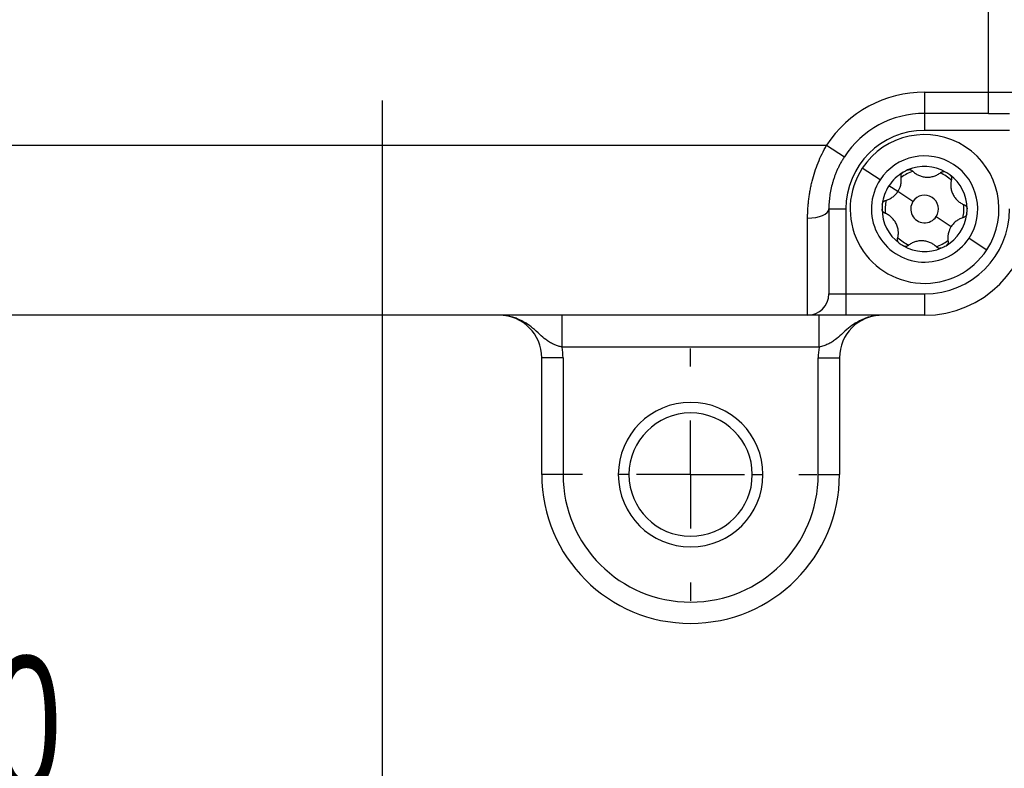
# Model space of a CAD drawing. Header units: millimetres. Extents: x 0 to 838, y 0 to 648.
# Tile 18 of 59: x 379 to 425, y 87 to 122. Entities that reach past the tile are written whole.
import ezdxf

# ---------------------------------------------------------------- set-up
doc = ezdxf.new("R2010")
doc.units = ezdxf.units.MM
doc.header["$LTSCALE"] = 3
doc.linetypes.add('CENTERX2', pattern=[20.32, 12.7, -2.54, 2.54, -2.54])
doc.layers.add('CENTER', color=40, linetype='CENTERX2')
doc.layers.add('DIMENSIONS', color=140, linetype='Continuous', lineweight=25)
doc.styles.add('SLDTEXTSTYLE0', font='TXT', dxfattribs={"width": 0.7})
doc.dimstyles.new('SLDDIMSTYLE2', dxfattribs={"dimtxt": 6.474023, "dimasz": 9.906, "dimexe": 0, "dimexo": 0.0625, "dimgap": 1.618506, "dimtad": 0, "dimtih": 1, "dimtoh": 1, "dimdec": 1, "dimrnd": 1e-09, "dimzin": 12, "dimdsep": 46, "dimtxsty": 'SLDTEXTSTYLE0', "dimsah": 1, "dimcen": 0.09, "dimadec": 0, "dimazin": 3, "dimtfac": 1, "dimtdec": 1, "dimtofl": 0, "dimtmove": 0, "dimatfit": 3, "dimfxl": 0, "dimfrac": 2, "dimtolj": 1, "dimtzin": 12, "dimarcsym": 0})
doc.dimstyles.new('SLDDIMSTYLE3', dxfattribs={"dimtxt": 6.474023, "dimasz": 9.906, "dimexe": 0, "dimexo": 0.0625, "dimgap": 1.618506, "dimtad": 0, "dimtih": 1, "dimtoh": 1, "dimdec": 1, "dimrnd": 1e-09, "dimzin": 4, "dimdsep": 46, "dimtxsty": 'SLDTEXTSTYLE0', "dimsah": 1, "dimcen": 0.09, "dimadec": 0, "dimazin": 1, "dimtfac": 1, "dimtdec": 1, "dimtmove": 0, "dimatfit": 0, "dimfxl": 0, "dimfrac": 2, "dimtolj": 1, "dimtzin": 12, "dimarcsym": 0})

# ---------------------------------------------------------------- blocks, each defined once
blk = doc.blocks.new('_D_4')
at = {"layer": 'DIMENSIONS'}
for p, q in [((395.686, 118.483), (395.686, 73.182)), ((426.186, 115.074), (426.186, 73.182)), ((395.686, 82.707), (426.186, 82.707)), ((426.186, 82.707), (434.184, 82.707)), ((442.957, 82.707), (440.783, 82.707)), ((440.783, 82.707), (440.783, 72.417)), ((462.195, 82.707), (464.369, 82.707)), ((464.369, 82.707), (464.369, 72.417)), ((440.783, 72.417), (442.957, 72.417)), ((464.369, 72.417), (462.195, 72.417))]:
    blk.add_line(p, q, dxfattribs=at)
for points in [[(395.686, 82.707), (405.592, 81.183), (405.592, 84.231)], [(426.186, 82.707), (416.28, 84.231), (416.28, 81.183)]]:
    blk.add_solid(points, dxfattribs=at)
at = {"layer": 'DIMENSIONS', "char_height": 6.35, "attachment_point": 1, "style": 'SLDTEXTSTYLE0'}
for s, insert in [('30.5', (442.957, 92.341)), ('1.20', (442.957, 80.603))]:
    blk.add_mtext(s, dxfattribs=dict(at, insert=insert))
blk = doc.blocks.new('_D_5')
at = {"layer": 'DIMENSIONS'}
for p, q in [((361.686, 118.584), (361.686, 73.182)), ((395.686, 118.483), (395.686, 73.182)), ((361.686, 82.707), (342.636, 82.707)), ((369.024, 82.707), (366.85, 82.707)), ((366.85, 82.707), (366.85, 72.417)), ((388.262, 82.707), (390.436, 82.707)), ((390.436, 82.707), (390.436, 72.417)), ((395.686, 82.707), (414.736, 82.707)), ((366.85, 72.417), (369.024, 72.417)), ((390.436, 72.417), (388.262, 72.417))]:
    blk.add_line(p, q, dxfattribs=at)
for points in [[(361.686, 82.707), (351.78, 84.231), (351.78, 81.183)], [(395.686, 82.707), (405.592, 81.183), (405.592, 84.231)]]:
    blk.add_solid(points, dxfattribs=at)
at = {"layer": 'DIMENSIONS', "char_height": 6.35, "attachment_point": 1, "style": 'SLDTEXTSTYLE0'}
for s, insert in [('34.0', (369.024, 92.341)), ('1.34', (369.024, 80.603))]:
    blk.add_mtext(s, dxfattribs=dict(at, insert=insert))
blk = doc.blocks.new('SW_CENTERMARKSYMBOL_2')
at = {"layer": 'CENTER', "color": 0}
for p, q in [((0, 5.08), (0, 5.94)), ((0, 0), (0, 2.54)), ((-5.08, 0), (-5.94, 0)), ((0, 0), (-2.54, 0)), ((0, 0), (0, -2.54)), ((0, 0), (2.54, 0)), ((5.08, 0), (5.94, 0)), ((0, -5.08), (0, -5.94))]:
    blk.add_line(p, q, dxfattribs=at)

msp = doc.modelspace()

# ---------------------------------------------------------------- linework, layer by layer
for p, q in [((424.185865, 118.883516), (424.185865, 190.383516)), ((421.185865, 118.883516), (424.185865, 118.883516)), ((421.185865, 118.883516), (421.185865, 117.883516)), ((424.185865, 118.883516), (426.185865, 118.883516)), ((424.185865, 117.883516), (424.185865, 118.883516)), ((424.185865, 117.883516), (421.185865, 117.883516)), ((421.185865, 117.883516), (421.185865, 117.083516)), ((424.185865, 117.883516), (425.185865, 117.883516)), ((425.185865, 117.083516), (421.185865, 117.083516)), ((340.795638, 116.383516), (416.576093, 116.383516)), ((416.576093, 116.383516), (417.414234, 115.838062)), ((419.092943, 114.750877), (418.255774, 115.297821)), ((419.930112, 114.203932), (419.511527, 114.477404)), ((420.641706, 113.73903), (419.930112, 114.203932)), ((416.685865, 113.383516), (416.685865, 109.383516)), ((416.685865, 113.383516), (417.485865, 113.383516)), ((417.485865, 113.383516), (417.485865, 109.383516)), ((421.730025, 113.028003), (422.441619, 112.5631)), ((415.685865, 108.383516), (415.685865, 112.954945)), ((423.278788, 112.016156), (424.115957, 111.469212)), ((416.685865, 109.383516), (417.485865, 109.383516)), ((417.485865, 109.383516), (417.485865, 108.383516)), ((417.485865, 109.383516), (421.185865, 109.383516)), ((421.185865, 109.383516), (421.185865, 108.383516)), ((415.685865, 108.383516), (341.685865, 108.383516)), ((404.143905, 106.883516), (404.143905, 108.383516)), ((417.485865, 108.383516), (415.685865, 108.383516)), ((416.227826, 106.883516), (416.227826, 108.383516)), ((421.185865, 108.383516), (417.485865, 108.383516)), ((416.227826, 106.883516), (404.143905, 106.883516)), ((404.185865, 106.383516), (403.185865, 106.383516)), ((403.185865, 100.883516), (403.185865, 106.383516)), ((404.185865, 106.383516), (404.185865, 100.883516)), ((416.185865, 100.883516), (416.185865, 106.383516)), ((416.185865, 106.383516), (417.185865, 106.383516)), ((417.185865, 106.383516), (417.185865, 100.883516)), ((404.185865, 100.883516), (403.185865, 100.883516)), ((407.285865, 100.883516), (406.785865, 100.883516)), ((413.085865, 100.883516), (413.585865, 100.883516)), ((416.185865, 100.883516), (417.185865, 100.883516))]:
    msp.add_line(p, q)
at = {"flags": 128}
msp.add_lwpolyline([(415.685865, 112.954945), (415.880956, 112.96318), (416.068549, 112.987568), (416.241436, 113.027172), (416.392972, 113.08047), (416.517335, 113.145415), (416.609745, 113.219509), (416.666651, 113.299906), (416.685865, 113.383516)], dxfattribs=at)
for centre, radius, start, end in [((421.185865, 113.383516), 5.5, 90, 146.9442688), ((421.185865, 113.383516), 4.5, 90, 146.9442688), ((421.185865, 113.383516), 3.7, 90, 180), ((421.185865, 113.383516), 3.5, 326.8423804, 146.8423804), ((421.185865, 113.383516), 2.5, 326.8423804, 146.8423804), ((421.185865, 113.383516), 3.5, 146.8423804, 326.8423804), ((421.185865, 113.383516), 2, 60.2795397, 113.405221), ((421.185865, 113.383516), 2, 120.2795397, 146.8423804), ((421.185865, 113.383516), 1.85, 107.1953873, 126.4893735), ((421.185865, 113.383516), 2, 113.405221, 120.2795397), ((421.185865, 113.383516), 1.85, 47.1953873, 66.4893735), ((421.185865, 113.383516), 2, 53.405221, 60.2795397), ((421.185865, 113.383516), 2, 0.2795397, 53.405221), ((421.185865, 113.383516), 2.5, 146.8423804, 326.8423804), ((421.185865, 113.383516), 2, 146.8423804, 173.405221), ((421.185865, 113.383516), 0.65, 326.8423804, 146.8423804), ((421.185865, 113.383516), 2, 173.405221, 180.2795397), ((421.185865, 113.383516), 1.85, 167.1953873, 186.4893735), ((421.185865, 113.383516), 0.65, 146.8423804, 326.8423804), ((421.185865, 113.383516), 1.85, 347.1953873, 6.4893735), ((421.185865, 113.383516), 2, 180.2795397, 233.405221), ((421.185865, 113.383516), 4, 270, 0), ((421.185865, 113.383516), 5, 270, 0), ((421.185865, 113.383516), 2, 300.2795397, 353.405221), ((421.185865, 113.383516), 2, 353.405221, 0.2795397), ((421.185865, 113.383516), 1.85, 227.1953873, 246.4893735), ((421.185865, 113.383516), 2, 233.405221, 240.2795397), ((421.185865, 113.383516), 2, 240.2795397, 293.405221), ((421.185865, 113.383516), 1.85, 287.1953873, 306.4893735), ((421.185865, 113.383516), 2, 293.405221, 300.2795397), ((415.685865, 109.383516), 1, 270, 0), ((401.185865, 106.383516), 2, 360, 90), ((419.185865, 106.383516), 2, 90, 180), ((401.185865, 106.383516), 3, 0, 9.5940682), ((419.185865, 106.383516), 3, 170.4059318, 180), ((410.185865, 100.883516), 3.4, 0, 180), ((410.185865, 100.883516), 2.9, 0, 180), ((410.185865, 100.883516), 7, 180, 0), ((410.185865, 100.883516), 6, 180, 0), ((410.185865, 100.883516), 3.4, 180, 0), ((410.185865, 100.883516), 2.9, 180, 0)]:
    msp.add_arc(centre, radius, start, end)
for points, knots in [([(415.685865, 112.954945), (415.686497, 113.027449), (415.687753, 113.171604), (415.698063, 113.390094), (415.714567, 113.608168), (415.73785, 113.825819), (415.76776, 114.042706), (415.804338, 114.258591), (415.847567, 114.473237), (415.915554, 114.763578), (416.019322, 115.127695), (416.174964, 115.559764), (416.357467, 115.980796), (416.503257, 116.249348), (416.576093, 116.383516)], [0, 0, 0, 0, 0.064889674, 0.129015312, 0.192429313, 0.255185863, 0.317340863, 0.378951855, 0.440077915, 0.500779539, 0.627094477, 0.752002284, 0.876100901, 1, 1, 1, 1]), ([(417.414234, 115.838062), (417.382386, 115.78788), (417.319178, 115.688283), (417.232632, 115.535565), (417.152953, 115.38241), (417.080489, 115.228856), (417.014913, 115.075347), (416.95606, 114.922201), (416.903702, 114.76973), (416.84119, 114.564192), (416.77721, 114.304517), (416.72384, 113.992713), (416.691531, 113.683308), (416.687762, 113.48389), (416.685865, 113.383516)], [0, 0, 0, 0, 0.065667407, 0.130333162, 0.194052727, 0.25688407, 0.31888765, 0.38012638, 0.440665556, 0.500572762, 0.624090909, 0.74810443, 0.873212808, 1, 1, 1, 1]), ([(419.930112, 114.203932), (419.941303, 114.221758), (419.963705, 114.257443), (419.99293, 114.313822), (420.022899, 114.381149), (420.051326, 114.460345), (420.080904, 114.577978), (420.099626, 114.729514), (420.087183, 114.846156), (420.080716, 114.906773)], [0, 0, 0, 0, 0.0825271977, 0.1652064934, 0.2495113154, 0.3738956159, 0.5002634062, 0.7402948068, 1, 1, 1, 1]), ([(420.080716, 114.906773), (420.079447, 114.91866), (420.076913, 114.942392), (420.081571, 114.978869), (420.091898, 115.014642), (420.104562, 115.036506), (420.110837, 115.047341)], [0, 0, 0, 0, 0.251110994, 0.501311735, 0.752871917, 1, 1, 1, 1]), ([(420.391402, 115.218953), (420.404333, 115.223704), (420.430089, 115.233166), (420.471453, 115.236895), (420.518283, 115.231724), (420.569383, 115.213852), (420.598351, 115.18878), (420.612969, 115.176128)], [0, 0, 0, 0, 0.165832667, 0.330296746, 0.499975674, 0.747666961, 1, 1, 1, 1]), ([(420.612969, 115.176128), (420.635388, 115.15463), (420.679156, 115.112659), (420.751249, 115.05799), (420.825666, 115.010927), (420.931579, 114.956328), (421.077179, 114.904785), (421.266628, 114.875), (421.458879, 114.883164), (421.639426, 114.925442), (421.808027, 114.99705), (421.903072, 115.066261), (421.95247, 115.102232)], [0, 0, 0, 0, 0.066514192, 0.129854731, 0.190727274, 0.249924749, 0.374585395, 0.499060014, 0.623875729, 0.749418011, 0.869765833, 1, 1, 1, 1]), ([(421.95247, 115.102232), (421.962905, 115.109823), (421.983477, 115.124787), (422.019875, 115.139474), (422.065269, 115.148246), (422.120707, 115.146621), (422.158614, 115.129107), (422.177403, 115.120425)], [0, 0, 0, 0, 0.169581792, 0.334319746, 0.49990866, 0.752124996, 1, 1, 1, 1]), ([(422.378169, 114.98926), (422.388749, 114.980437), (422.409821, 114.962863), (422.433732, 114.928905), (422.45267, 114.885763), (422.462741, 114.832574), (422.455513, 114.794951), (422.451865, 114.775965)], [0, 0, 0, 0, 0.165832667, 0.330296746, 0.499975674, 0.747666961, 1, 1, 1, 1]), ([(422.451865, 114.775965), (422.444456, 114.7458), (422.429992, 114.686911), (422.418693, 114.597142), (422.415145, 114.509163), (422.420817, 114.390141), (422.448979, 114.238276), (422.51791, 114.059315), (422.621105, 113.896903), (422.747992, 113.761685), (422.894307, 113.651475), (423.001769, 113.603769), (423.057619, 113.578975)], [0, 0, 0, 0, 0.066514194, 0.129854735, 0.190727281, 0.249924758, 0.374585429, 0.499060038, 0.623875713, 0.749418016, 0.869765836, 1, 1, 1, 1]), ([(419.34697, 113.78368), (419.376866, 113.792367), (419.435227, 113.809326), (419.518794, 113.844534), (419.596911, 113.885562), (419.67198, 113.933956), (419.744001, 113.989929), (419.812421, 114.054838), (419.875773, 114.125542), (419.912091, 114.177935), (419.930112, 114.203932)], [0, 0, 0, 0, 0.1331841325, 0.2599959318, 0.3818557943, 0.5003606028, 0.6262977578, 0.7503089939, 0.8761018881, 1, 1, 1, 1]), ([(419.199099, 113.613209), (419.20179, 113.628566), (419.207201, 113.659438), (419.222602, 113.686186), (419.230342, 113.699629)], [0, 0, 0, 0, 0.497402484, 1, 1, 1, 1]), ([(419.230342, 113.699629), (419.237707, 113.709662), (419.252626, 113.729984), (419.281263, 113.753785), (419.312811, 113.772815), (419.335597, 113.780062), (419.34697, 113.78368)], [0, 0, 0, 0, 0.245717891, 0.497720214, 0.749289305, 1, 1, 1, 1]), ([(423.057619, 113.578975), (423.069411, 113.573733), (423.092656, 113.563399), (423.123574, 113.539221), (423.153868, 113.504296), (423.18018, 113.455472), (423.183965, 113.413886), (423.185842, 113.393274)], [0, 0, 0, 0, 0.169581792, 0.334319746, 0.49990866, 0.752124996, 1, 1, 1, 1]), ([(419.314112, 113.188057), (419.30232, 113.193299), (419.279075, 113.203633), (419.248157, 113.227811), (419.217863, 113.262737), (419.191551, 113.311561), (419.187766, 113.353146), (419.185889, 113.373758)], [0, 0, 0, 0, 0.169581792, 0.334319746, 0.49990866, 0.752124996, 1, 1, 1, 1]), ([(419.919866, 111.991068), (419.927275, 112.021232), (419.941739, 112.080121), (419.953037, 112.16989), (419.956586, 112.257869), (419.950914, 112.376892), (419.922752, 112.528757), (419.853821, 112.707717), (419.750626, 112.870129), (419.623739, 113.005348), (419.477424, 113.115557), (419.369962, 113.163263), (419.314112, 113.188057)], [0, 0, 0, 0, 0.066514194, 0.129854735, 0.190727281, 0.249924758, 0.374585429, 0.499060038, 0.623875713, 0.749418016, 0.869765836, 1, 1, 1, 1]), ([(423.024761, 112.983353), (422.994865, 112.974666), (422.936504, 112.957707), (422.852937, 112.922498), (422.77482, 112.881471), (422.699751, 112.833077), (422.62773, 112.777103), (422.55931, 112.712195), (422.495958, 112.64149), (422.45964, 112.589098), (422.441619, 112.5631)], [0, 0, 0, 0, 0.133184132, 0.259995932, 0.381855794, 0.500360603, 0.626297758, 0.750308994, 0.876101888, 1, 1, 1, 1]), ([(423.172632, 113.153823), (423.170281, 113.140249), (423.165598, 113.113213), (423.148145, 113.075526), (423.120252, 113.037555), (423.079224, 113.002238), (423.043027, 112.989687), (423.024761, 112.983353)], [0, 0, 0, 0, 0.165832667, 0.330296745, 0.499975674, 0.747666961, 1, 1, 1, 1]), ([(422.441619, 112.5631), (422.430428, 112.545274), (422.408026, 112.50959), (422.3788, 112.453211), (422.348832, 112.385883), (422.320405, 112.306687), (422.290827, 112.189054), (422.272105, 112.037518), (422.284548, 111.920876), (422.291015, 111.860259)], [0, 0, 0, 0, 0.082527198, 0.165206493, 0.249511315, 0.373895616, 0.500263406, 0.740294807, 1, 1, 1, 1]), ([(419.993562, 111.777773), (419.982982, 111.786596), (419.96191, 111.804169), (419.937999, 111.838127), (419.919061, 111.881269), (419.90899, 111.934459), (419.916218, 111.972082), (419.919866, 111.991068)], [0, 0, 0, 0, 0.165832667, 0.330296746, 0.499975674, 0.747666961, 1, 1, 1, 1]), ([(420.419261, 111.6648), (420.408826, 111.65721), (420.388253, 111.642245), (420.351856, 111.627559), (420.306462, 111.618786), (420.251024, 111.620411), (420.213117, 111.637926), (420.194328, 111.646607)], [0, 0, 0, 0, 0.169581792, 0.334319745, 0.49990866, 0.752124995, 1, 1, 1, 1]), ([(421.758762, 111.590904), (421.736343, 111.612403), (421.692575, 111.654373), (421.620482, 111.709043), (421.546065, 111.756105), (421.440152, 111.810704), (421.294552, 111.862248), (421.105102, 111.892033), (420.912852, 111.883869), (420.732305, 111.84159), (420.563704, 111.769983), (420.468659, 111.700771), (420.419261, 111.6648)], [0, 0, 0, 0, 0.066514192, 0.129854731, 0.190727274, 0.249924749, 0.374585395, 0.499060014, 0.623875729, 0.749418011, 0.869765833, 1, 1, 1, 1]), ([(421.980328, 111.548079), (421.967398, 111.543328), (421.941642, 111.533866), (421.900278, 111.530137), (421.853447, 111.535308), (421.802348, 111.553181), (421.77338, 111.578252), (421.758762, 111.590904)], [0, 0, 0, 0, 0.165832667, 0.330296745, 0.499975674, 0.747666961, 1, 1, 1, 1]), ([(422.291015, 111.860259), (422.292371, 111.847427), (422.295044, 111.822128), (422.289564, 111.783264), (422.274465, 111.739565), (422.245338, 111.692367), (422.211217, 111.668296), (422.194304, 111.656365)], [0, 0, 0, 0, 0.169581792, 0.334319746, 0.49990866, 0.752124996, 1, 1, 1, 1]), ([(404.143905, 106.883516), (404.113501, 106.891002), (404.053545, 106.905764), (403.966365, 106.931235), (403.883338, 106.958698), (403.804672, 106.988379), (403.689527, 107.037675), (403.543991, 107.115764), (403.330351, 107.265163), (403.079607, 107.494566), (402.78171, 107.768005), (402.430519, 108.02767), (402.110397, 108.194587), (401.802051, 108.301475), (401.520145, 108.368216), (401.304831, 108.378071), (401.185865, 108.383516)], [0, 0, 0, 0, 0.026464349, 0.052185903, 0.077201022, 0.101549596, 0.12527605, 0.187566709, 0.250216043, 0.365589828, 0.500368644, 0.613630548, 0.74982584, 0.813618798, 0.897020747, 1, 1, 1, 1]), ([(419.185865, 108.383516), (419.138588, 108.382649), (419.047231, 108.380974), (418.915561, 108.368176), (418.794311, 108.349923), (418.683585, 108.327143), (418.583359, 108.301507), (418.493521, 108.274343), (418.413884, 108.246875), (418.218292, 108.171987), (417.941169, 108.027698), (417.590038, 107.768001), (417.292117, 107.494557), (417.041405, 107.265211), (416.827741, 107.115708), (416.646315, 107.018632), (416.445497, 106.940115), (416.302016, 106.902807), (416.227826, 106.883516)], [0, 0, 0, 0, 0.040954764, 0.07913948, 0.114565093, 0.147236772, 0.177154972, 0.204316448, 0.22871519, 0.250343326, 0.386514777, 0.499793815, 0.634548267, 0.749939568, 0.812566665, 0.874876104, 0.935301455, 1, 1, 1, 1])]:
    msp.add_open_spline(points, degree=3, knots=knots)
msp.add_open_spline([(420.110837, 115.047341), (420.127569, 115.072951), (420.150303, 115.09483), (420.177427, 115.110668)], degree=3)

# ---------------------------------------------------------------- block references
at = {"layer": 'CENTER'}
msp.add_blockref('SW_CENTERMARKSYMBOL_2', (410.185865, 100.883516), dxfattribs=at)

# ---------------------------------------------------------------- dimensions: what is measured, and where the dimension line sits
at = {"layer": 'DIMENSIONS'}
dim = msp.add_linear_dim(base=(361.685865, 82.706525), p1=(395.685865, 122.292716), p2=(361.685865, 122.393516), dimstyle='SLDDIMSTYLE3', dxfattribs=at)
dim.commit()
dim.dimension.update_dxf_attribs({"geometry": '_D_5', "text_midpoint": (378.643241, 82.706525), "dimtype": 160})
dim = msp.add_linear_dim(base=(426.185865, 82.706525), p1=(395.685865, 122.292716), p2=(426.185865, 118.883516), angle=0, dimstyle='SLDDIMSTYLE2', dxfattribs=at)
dim.commit()
dim.dimension.update_dxf_attribs({"geometry": '_D_4', "text_midpoint": (452.576055, 82.706525), "dimtype": 160})

doc.saveas('drawing.dxf')
